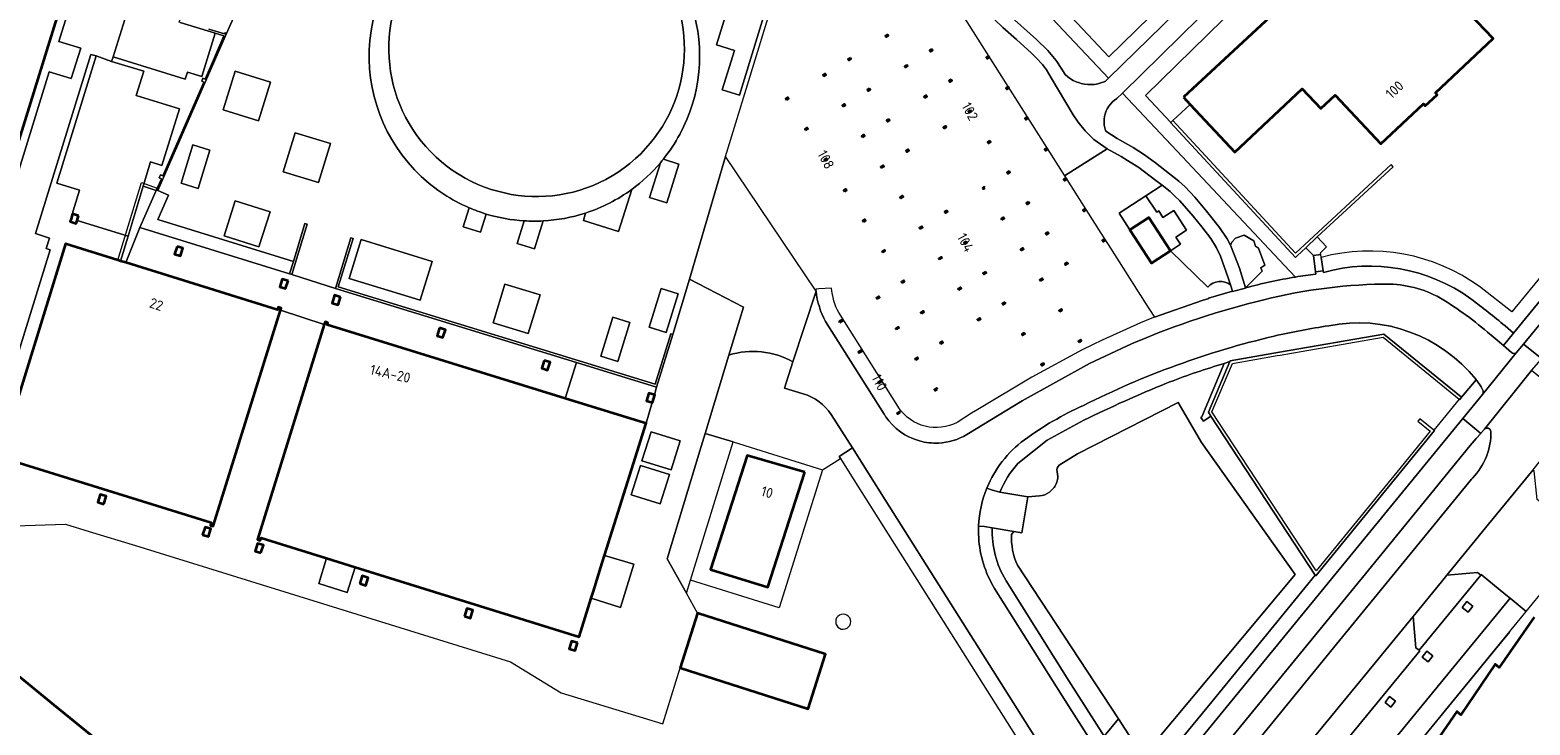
# Model space of a CAD drawing. Extents: x 150256 to 156914, y 461459 to 469481.
# Tile 214 of 256: x 154434 to 154634, y 463502 to 463594. Entities that reach past the tile are written whole.
import ezdxf
from ezdxf.enums import TextEntityAlignment as Align

# ---------------------------------------------------------------- set-up
doc = ezdxf.new("R2010")
doc.units = 0
doc.header["$LTSCALE"] = 0.75
for name, color, linetype, lineweight in [('B-RO-GR-BEPLANTING_CULTUUR_HEESTERS-GV', 251, 'CONTINUOUS', 18), ('B-RO-GR-BEPLANTING_CULTUUR_VASTE PLANTENVAK-GV', 251, 'CONTINUOUS', 18), ('B-RO-GR-GROENVOORZIENING-GV', 251, 'CONTINUOUS', 18), ('B-RO-GR-HAAG-GV', 251, 'CONTINUOUS', 13), ('B-RO-IE-TERREINAFSCHEIDING_KUNSTMATIG_HEKWERK-G', 251, 'IE-TERREINAFSCHEIDING-KUNSTMATIG', 18), ('B-RO-IE-TERREINAFSCHEIDING_KUNSTMATIG_MUUR-G', 251, 'IE-TERREINAFSCHEIDING-KUNSTMATIG-DICHT', 18), ('B-RO-IE-TERREINAFSCHEIDING_KUNSTMATIG_MUUR-GV', 251, 'CONTINUOUS', 18), ('B-RO-OG-BEBOUWING-GV', 6, 'CONTINUOUS', 35), ('B-RO-OG-BEBOUWING-T18', 1, 'CONTINUOUS', 18), ('B-RO-OG-TERREIN_CULTUURSCHEIDING-GV', 251, 'CONTINUOUS', 18), ('B-RO-OG-TERREIN_ONBEGROEID-GV', 251, 'CONTINUOUS', 18), ('B-RO-VH-VERHARDING_ASFALT-GV', 251, 'CONTINUOUS', 18), ('B-RO-VH-VERHARDING_BEDRIJFSVLOERPLAAT-GV', 251, 'CONTINUOUS', 18), ('B-RO-VH-VERHARDING_BETON-GV', 251, 'CONTINUOUS', 18), ('B-RO-VH-VERHARDING_BETONSTRAATSTEEN-GV', 251, 'CONTINUOUS', 18), ('B-RO-VH-VERHARDING_HALFVERHARDING_SCHELP-GV', 251, 'CONTINUOUS', 18), ('B-RO-VH-VERHARDING_STRAATBAKSTEEN-GV', 251, 'CONTINUOUS', 18), ('B-RO-VH-VERHARDING_TEGEL-GV', 251, 'CONTINUOUS', 18)]:
    doc.layers.add(name, color=color, linetype=linetype, lineweight=lineweight)
doc.styles.add('NLCS-ISO-M200-T18', font='NLCS-ISO.ttf', dxfattribs={"height": 360})
doc.linetypes.add('IE-TERREINAFSCHEIDING-KUNSTMATIG', pattern='A,4,[82,NLCS.SHX,S=0.75,R=90,X=0,Y=0],4,-2', length=10)
doc.linetypes.add('IE-TERREINAFSCHEIDING-KUNSTMATIG-DICHT', pattern='A,8,-1,[82,NLCS.SHX,S=0.75,R=90,X=0,Y=0],-1', length=10)

msp = doc.modelspace()

# ---------------------------------------------------------------- linework, layer by layer
at = {"layer": 'B-RO-GR-BEPLANTING_CULTUUR_HEESTERS-GV'}
for points in [[(154626.852, 463559.987, 0.2256996), (154605.815, 463563.879)], [(154606.109, 463561.886, -0.2284113), (154625.678, 463558.367)], [(154625.678, 463558.367, -0.019411), (154630.218, 463554.769)]]:
    msp.add_lwpolyline(points, format="xyb", dxfattribs=at)
for points in [[(154605.815, 463563.879), (154606.065, 463562.083), (154606.109, 463561.886)], [(154630.218, 463554.769), (154631.339, 463553.809), (154638.903, 463563.079), (154638.341, 463563.795), (154638.333, 463563.788), (154637.625, 463564.557), (154631.112, 463556.637), (154626.852, 463559.987)]]:
    msp.add_lwpolyline(points, dxfattribs=at)
at = {"layer": 'B-RO-GR-BEPLANTING_CULTUUR_VASTE PLANTENVAK-GV'}
for points in [[(154542.11, 463516.432, 1.0006155), (154542.644, 463514.505)], [(154542.644, 463514.505, 1.0003486), (154542.11, 463516.432)]]:
    msp.add_lwpolyline(points, format="xyb", dxfattribs=at)
at = {"layer": 'B-RO-GR-GROENVOORZIENING-GV'}
for points in [[(154590.794, 463559.926), (154585.821, 463564.755), (154583.303, 463563.115), (154580.416, 463567.548), (154578.993, 463569.733), (154582.553, 463572.062), (154584.702, 463573.468), (154583.878, 463574.109), (154581.635, 463575.807), (154580.132, 463576.759), (154579.289, 463577.292), (154577.407, 463578.29), (154571.766, 463574.715), (154576.591, 463567.101), (154577.375, 463565.864), (154577.548, 463565.591), (154581.84, 463558.818), (154581.862, 463558.782)], [(154581.862, 463558.782), (154582.366, 463557.988), (154583.681, 463555.913), (154590.018, 463558.156), (154590.03, 463558.138), (154590.898, 463558.423), (154590.875, 463558.459), (154594.041, 463559.399), (154593.778, 463560.214)], [(154627.48, 463541.059), (154627.064, 463540.555), (154627.01, 463540.489), (154627.005, 463540.483), (154626.403, 463539.813), (154625.61, 463538.87), (154612.483, 463522.79), (154602.669, 463510.808), (154593.506, 463499.597), (154587.507, 463492.271), (154585.596, 463489.879), (154585.108, 463489.293)], [(154590.534, 463491.324), (154597.654, 463500.008), (154607.453, 463511.987), (154617.249, 463523.956), (154625.787, 463534.389), (154625.924, 463534.563)], [(154565.01, 463527.465), (154562.145, 463527.956)], [(154564.731, 463527.052), (154565.01, 463527.465)], [(154563.946, 463520.984), (154563.991, 463520.901), (154572.313, 463507.633), (154577.009, 463500.276), (154578.921, 463502.57), (154565.517, 463522.992)]]:
    msp.add_lwpolyline(points, dxfattribs=at)
for points in [[(154593.778, 463560.214, 0.4061991), (154590.794, 463559.926)], [(154628.347, 463540.759, 0.6111641), (154627.48, 463541.059)], [(154625.924, 463534.563, 0.1961415), (154628.347, 463540.759)], [(154562.145, 463527.956, 0.1402718), (154563.946, 463520.984)], [(154565.517, 463522.992, -0.1266236), (154564.731, 463527.052)]]:
    msp.add_lwpolyline(points, format="xyb", dxfattribs=at)
for points in [[(154618.012, 463516.173), (154618.361, 463512.001), (154618.813, 463511.674), (154627.008, 463521.65), (154626.578, 463522.015), (154622.491, 463521.634), (154621.782, 463520.778)], [(154625.334, 463516.757), (154625.946, 463517.548), (154625.156, 463518.16), (154624.543, 463517.37)], [(154620.009, 463510.152), (154620.621, 463510.942), (154619.831, 463511.555), (154619.218, 463510.765)], [(154615.085, 463504.108), (154615.698, 463504.898), (154614.908, 463505.511), (154614.295, 463504.72)]]:
    msp.add_lwpolyline(points, close=True, dxfattribs=at)
at = {"layer": 'B-RO-GR-HAAG-GV'}
for points in [[(154627.48, 463541.059), (154627.064, 463540.555), (154627.01, 463540.489), (154627.005, 463540.483), (154626.403, 463539.813), (154625.61, 463538.87), (154612.483, 463522.79), (154602.669, 463510.808), (154593.506, 463499.597), (154587.507, 463492.271), (154585.596, 463489.879), (154585.108, 463489.293)], [(154590.534, 463491.324), (154597.654, 463500.008), (154607.453, 463511.987), (154617.249, 463523.956), (154625.787, 463534.389), (154625.924, 463534.563)]]:
    msp.add_lwpolyline(points, dxfattribs=at)
for points in [[(154628.347, 463540.759, 0.6111641), (154627.48, 463541.059)], [(154625.924, 463534.563, 0.1961415), (154628.347, 463540.759)]]:
    msp.add_lwpolyline(points, format="xyb", dxfattribs=at)
msp.add_lwpolyline([(154627.008, 463521.65), (154626.578, 463522.015), (154622.491, 463521.634), (154621.782, 463520.778), (154618.012, 463516.173), (154618.361, 463512.001), (154618.813, 463511.674)], close=True, dxfattribs=at)
at = {"layer": 'B-RO-IE-TERREINAFSCHEIDING_KUNSTMATIG_HEKWERK-G'}
for points in [[(154556.47, 463598.851), (154571.766, 463574.715)], [(154588.428, 463584.21), (154586.131, 463582.053)], [(154446.104, 463563.506), (154447.146, 463566.996), (154449.25, 463573.805), (154451.311, 463573.078)], [(154571.766, 463574.715), (154576.591, 463567.101)], [(154576.591, 463567.101), (154577.375, 463565.864)], [(154577.375, 463565.864), (154577.548, 463565.591)], [(154577.548, 463565.591), (154581.84, 463558.818), (154581.862, 463558.782)], [(154522.111, 463521.01), (154527.757, 463539.359)], [(154527.757, 463539.359), (154539.646, 463535.634)], [(154539.646, 463535.634), (154533.897, 463517.316), (154522.111, 463521.01)], [(154429.731, 463528.102), (154439.148, 463528.447)], [(154439.148, 463528.447), (154442.312, 463527.459)], [(154448.464, 463525.602), (154498.207, 463510.151), (154504.948, 463506.016), (154518.418, 463501.893), (154520.715, 463509.341)], [(154521.584, 463519.273), (154522.111, 463521.01)], [(154523.032, 463516.596), (154521.584, 463519.273)]]:
    msp.add_lwpolyline(points, dxfattribs=at)
at = {"layer": 'B-RO-IE-TERREINAFSCHEIDING_KUNSTMATIG_MUUR-G'}
for points in [[(154523.345, 463538.176), (154524.046, 463540.485)], [(154571.425, 463441.427), (154571.564, 463441.597), (154571.716, 463441.783), (154571.864, 463441.965), (154572.013, 463442.147), (154572.165, 463442.333), (154572.324, 463442.526), (154572.482, 463442.72), (154572.64, 463442.913), (154628.951, 463511.763), (154630.862, 463514.073)]]:
    msp.add_lwpolyline(points, dxfattribs=at)
at = {"layer": 'B-RO-IE-TERREINAFSCHEIDING_KUNSTMATIG_MUUR-GV'}
msp.add_lwpolyline([(154454.362, 463595.083), (154459.037, 463593.661), (154460.179, 463593.313), (154457.675, 463587.571), (154457.395, 463587.694), (154457.232, 463587.295), (154457.498, 463587.172), (154452.061, 463574.701), (154451.768, 463574.826), (154451.588, 463574.428), (154451.88, 463574.304), (154451.311, 463573.078), (154451.215, 463572.85), (154451.406, 463572.763), (154460.362, 463593.244), (154460.522, 463593.627), (154460.346, 463593.718), (154460.276, 463593.572), (154458.188, 463594.214)], dxfattribs=at)
for points in [[(154605.298, 463566.596), (154615.369, 463575.925), (154615.087, 463576.2), (154602.427, 463564.425), (154586.131, 463582.053), (154585.857, 463581.8), (154585.837, 463581.781), (154602.405, 463563.86), (154602.647, 463564.06), (154603.775, 463565.147)], [(154469.394, 463563.337), (154468.901, 463561.707), (154469.188, 463561.62), (154471.211, 463568.309), (154470.924, 463568.396)], [(154506.968, 463549.918), (154517.616, 463546.645), (154519.768, 463553.644), (154519.494, 463553.728), (154517.431, 463547.019), (154475.349, 463559.955), (154477.329, 463566.396), (154477.047, 463566.483), (154474.978, 463559.752)], [(154624.134, 463545.046), (154624.212, 463544.987), (154624.462, 463545.291), (154614.144, 463553.693), (154600.285, 463551.268), (154593.758, 463550.138), (154593.715, 463550.037), (154590.858, 463543.307), (154591.18, 463542.785), (154605.033, 463521.666), (154605.101, 463521.562), (154620.85, 463540.854), (154620.776, 463540.915), (154618.902, 463542.427), (154618.658, 463542.135), (154620.285, 463540.787), (154615.841, 463535.338), (154605.151, 463522.231), (154605.087, 463522.329), (154591.303, 463543.346), (154594.052, 463549.765), (154599.964, 463550.828), (154600.373, 463550.878), (154614.064, 463553.262), (154620.785, 463547.785)]]:
    msp.add_lwpolyline(points, close=True, dxfattribs=at)
at = {"layer": 'B-RO-OG-BEBOUWING-GV'}
for points in [[(154426.95, 463559.993), (154443.657, 463613.932)], [(154508.079, 463443.245), (154514.034, 463450.515), (154533.529, 463434.558), (154534.43, 463435.606), (154536.898, 463438.572), (154544.234, 463447.575), (154526.558, 463462.035), (154524.35, 463463.849), (154513.581, 463472.69), (154505.698, 463463.057), (154506.361, 463462.515), (154499.323, 463453.904), (154486.516, 463464.428), (154479.464, 463470.204), (154461.417, 463484.93), (154454.43, 463490.745), (154444.736, 463498.625), (154437.65, 463504.384), (154427.259, 463512.897), (154427.339, 463512.978), (154419.985, 463518.992), (154419.025, 463517.786), (154418.915, 463517.619), (154415.286, 463513.192)], [(154634.082, 463516.081), (154629.431, 463509.364), (154628.915, 463509.822), (154624.36, 463503.118), (154623.819, 463503.554), (154619.209, 463496.864)]]:
    msp.add_lwpolyline(points, dxfattribs=at)
for points in [[(154587.547, 463585.148), (154588.428, 463584.21), (154594.376, 463577.877), (154603.314, 463586.251), (154605.762, 463583.638), (154607.681, 463585.436), (154613.738, 463578.97), (154619.394, 463584.269), (154619.633, 463584.013), (154621.21, 463585.49), (154620.971, 463585.746), (154628.662, 463592.951), (154625.509, 463596.231), (154626.95, 463597.617), (154625.453, 463599.174), (154624.012, 463597.788), (154620.787, 463601.142), (154615.612, 463596.043), (154607.987, 463604.162), (154605.689, 463602.024)], [(154548.285, 463593.491), (154548.006, 463593.317), (154548.085, 463593.19), (154548.364, 463593.363)], [(154554.158, 463591.545), (154553.879, 463591.372), (154553.958, 463591.245), (154554.237, 463591.418)], [(154543.329, 463590.375), (154543.05, 463590.202), (154543.13, 463590.075), (154543.408, 463590.248)], [(154550.838, 463589.432), (154550.56, 463589.259), (154550.639, 463589.132), (154550.918, 463589.305)], [(154561.678, 463590.603), (154561.399, 463590.43), (154561.478, 463590.303), (154561.757, 463590.476)], [(154539.787, 463587.96), (154540.065, 463588.139), (154539.984, 463588.265), (154539.706, 463588.086)], [(154556.715, 463587.486), (154556.436, 463587.313), (154556.515, 463587.185), (154556.794, 463587.358)], [(154534.841, 463584.811), (154535.119, 463584.989), (154535.038, 463585.116), (154534.759, 463584.937)], [(154545.882, 463586.308), (154545.603, 463586.135), (154545.682, 463586.007), (154545.961, 463586.181)], [(154553.203, 463585.064), (154553.482, 463585.243), (154553.4, 463585.369), (154553.122, 463585.19)], [(154564.279, 463586.51), (154564, 463586.337), (154564.079, 463586.209), (154564.358, 463586.383)], [(154542.37, 463583.912), (154542.648, 463584.091), (154542.567, 463584.217), (154542.289, 463584.038)], [(154559.286, 463583.425), (154559.008, 463583.252), (154559.087, 463583.125), (154559.366, 463583.298)], [(154537.393, 463580.771), (154537.671, 463580.949), (154537.589, 463581.076), (154537.311, 463580.897)], [(154548.451, 463582.251), (154548.172, 463582.078), (154548.251, 463581.95), (154548.53, 463582.123)], [(154555.769, 463581.021), (154556.047, 463581.2), (154555.966, 463581.326), (154555.688, 463581.147)], [(154566.807, 463582.498), (154566.528, 463582.325), (154566.608, 463582.198), (154566.886, 463582.371)], [(154544.92, 463579.85), (154545.198, 463580.029), (154545.117, 463580.155), (154544.839, 463579.976)], [(154561.851, 463579.374), (154561.572, 463579.2), (154561.651, 463579.073), (154561.93, 463579.246)], [(154539.968, 463576.699), (154540.246, 463576.878), (154540.165, 463577.004), (154539.887, 463576.825)], [(154551.087, 463578.08), (154551.014, 463578.198), (154550.735, 463578.025), (154550.809, 463577.906), (154550.814, 463577.897), (154551.093, 463578.071)], [(154569.415, 463578.395), (154569.136, 463578.222), (154569.216, 463578.095), (154569.494, 463578.268)], [(154547.474, 463575.789), (154547.752, 463575.967), (154547.671, 463576.094), (154547.393, 463575.915)], [(154564.418, 463575.317), (154564.139, 463575.144), (154564.218, 463575.017), (154564.497, 463575.19)], [(154542.531, 463572.625), (154542.809, 463572.804), (154542.728, 463572.93), (154542.45, 463572.751)], [(154561.179, 463573.095), (154561.098, 463573.221), (154560.899, 463573.093), (154560.98, 463572.967)], [(154571.94, 463574.393), (154571.661, 463574.22), (154571.74, 463574.092), (154572.019, 463574.265)], [(154550.036, 463571.727), (154550.314, 463571.906), (154550.233, 463572.032), (154549.955, 463571.853)], [(154566.978, 463571.265), (154566.699, 463571.092), (154566.779, 463570.964), (154567.057, 463571.138)], [(154440.877, 463569.408), (154440.089, 463569.653), (154439.891, 463569.017), (154439.769, 463568.627), (154440.557, 463568.381), (154440.68, 463568.776)], [(154545.071, 463568.599), (154545.349, 463568.778), (154545.268, 463568.904), (154544.99, 463568.725)], [(154556.149, 463570.084), (154555.87, 463569.911), (154555.949, 463569.784), (154556.228, 463569.957)], [(154563.449, 463568.862), (154563.727, 463569.041), (154563.646, 463569.167), (154563.367, 463568.989)], [(154574.504, 463570.324), (154574.226, 463570.15), (154574.305, 463570.023), (154574.584, 463570.196)], [(154585.821, 463564.755), (154582.934, 463569.188), (154580.416, 463567.548), (154583.303, 463563.115)], [(154552.606, 463567.675), (154552.884, 463567.854), (154552.803, 463567.98), (154552.525, 463567.801)], [(154569.544, 463567.201), (154569.265, 463567.028), (154569.344, 463566.9), (154569.623, 463567.074)], [(154446.104, 463563.506), (154439.154, 463565.663), (154430.378, 463537.387), (154458.505, 463528.656), (154458.386, 463528.274), (154458.768, 463528.156), (154467.678, 463556.865), (154467.759, 463557.126), (154467.396, 463557.251), (154467.295, 463556.928), (154447.151, 463563.181), (154446.467, 463563.393)], [(154453.954, 463565.339), (154453.634, 463564.312), (154454.422, 463564.067), (154454.742, 463565.094)], [(154547.641, 463564.55), (154547.919, 463564.729), (154547.838, 463564.855), (154547.56, 463564.676)], [(154558.711, 463565.991), (154558.432, 463565.818), (154558.511, 463565.691), (154558.79, 463565.864)], [(154566.018, 463564.807), (154566.296, 463564.986), (154566.215, 463565.112), (154565.937, 463564.933)], [(154577.08, 463566.284), (154576.801, 463566.111), (154576.88, 463565.983), (154577.159, 463566.156)], [(154555.171, 463563.618), (154555.449, 463563.797), (154555.368, 463563.923), (154555.089, 463563.744)], [(154572.103, 463563.191), (154571.824, 463563.018), (154571.903, 463562.891), (154572.182, 463563.064)], [(154468.688, 463560.754), (154467.9, 463560.999), (154467.58, 463559.973), (154468.368, 463559.728)], [(154561.253, 463561.968), (154560.974, 463561.795), (154561.054, 463561.668), (154561.332, 463561.841)], [(154568.575, 463560.748), (154568.853, 463560.927), (154568.772, 463561.053), (154568.494, 463560.874)], [(154475.642, 463558.59), (154474.854, 463558.836), (154474.534, 463557.809), (154475.322, 463557.564)], [(154550.207, 463560.493), (154550.485, 463560.672), (154550.404, 463560.798), (154550.126, 463560.62)], [(154557.738, 463559.564), (154558.016, 463559.743), (154557.935, 463559.869), (154557.657, 463559.69)], [(154546.897, 463558.381), (154547.176, 463558.56), (154547.094, 463558.686), (154546.816, 463558.507)], [(154563.816, 463557.907), (154563.538, 463557.734), (154563.617, 463557.607), (154563.896, 463557.78)], [(154571.138, 463556.683), (154571.417, 463556.862), (154571.335, 463556.988), (154571.057, 463556.81)], [(154508.93, 463518.58), (154509.228, 463519.535), (154510.403, 463523.31), (154510.706, 463524.284), (154514.53, 463536.47), (154516.212, 463541.83), (154516.199, 463541.834), (154515.956, 463541.913), (154515.949, 463541.89), (154505.485, 463545.123), (154473.876, 463554.893), (154473.978, 463555.198), (154473.611, 463555.322), (154473.493, 463554.96), (154464.621, 463526.372), (154465.003, 463526.254), (154465.114, 463526.612), (154473.804, 463523.908), (154477.605, 463522.725), (154507.34, 463513.471)], [(154541.951, 463555.232), (154542.229, 463555.411), (154542.148, 463555.537), (154541.87, 463555.358)], [(154552.779, 463556.441), (154553.058, 463556.62), (154552.976, 463556.746), (154552.698, 463556.567)], [(154560.3, 463555.51), (154560.578, 463555.689), (154560.497, 463555.815), (154560.219, 463555.636)], [(154488.786, 463554.501), (154488.466, 463553.474), (154489.254, 463553.229), (154489.574, 463554.255)], [(154549.462, 463554.32), (154549.74, 463554.499), (154549.659, 463554.625), (154549.381, 463554.446)], [(154566.388, 463553.84), (154566.109, 463553.667), (154566.188, 463553.539), (154566.467, 463553.712)], [(154573.701, 463552.623), (154573.979, 463552.802), (154573.898, 463552.928), (154573.62, 463552.749)], [(154544.51, 463551.177), (154544.788, 463551.356), (154544.707, 463551.482), (154544.429, 463551.303)], [(154555.334, 463552.387), (154555.612, 463552.566), (154555.53, 463552.692), (154555.252, 463552.513)], [(154502.679, 463550.177), (154502.36, 463549.151), (154503.148, 463548.906), (154503.467, 463549.932)], [(154552.021, 463550.267), (154552.299, 463550.445), (154552.218, 463550.572), (154551.94, 463550.393)], [(154568.753, 463549.501), (154569.024, 463549.669), (154569.023, 463549.671), (154568.944, 463549.797), (154568.666, 463549.624), (154568.745, 463549.496)], [(154547.081, 463547.123), (154547.359, 463547.301), (154547.278, 463547.428), (154546.999, 463547.249)], [(154517.017, 463544.59), (154517.053, 463544.579), (154517.373, 463545.606), (154517.318, 463545.623), (154516.585, 463545.851), (154516.265, 463544.824)], [(154554.864, 463546.388), (154554.783, 463546.514), (154554.504, 463546.335), (154554.586, 463546.209)], [(154549.917, 463543.247), (154549.836, 463543.374), (154549.558, 463543.195), (154549.639, 463543.069)], [(154537.272, 463535.34), (154529.612, 463537.546), (154524.772, 463522.397), (154532.38, 463520.044)], [(154444.229, 463531.104), (154444.549, 463532.13), (154443.761, 463532.375), (154443.441, 463531.349)], [(154457.35, 463527.021), (154458.138, 463526.776), (154458.458, 463527.802), (154457.67, 463528.048)], [(154465.095, 463524.611), (154465.415, 463525.638), (154464.627, 463525.883), (154464.307, 463524.856)], [(154478.207, 463520.531), (154478.995, 463520.286), (154479.314, 463521.313), (154478.526, 463521.558)], [(154492.111, 463516.205), (154492.899, 463515.96), (154493.218, 463516.986), (154492.43, 463517.231)], [(154520.715, 463509.341), (154537.716, 463503.909), (154540.032, 463511.174), (154523.032, 463516.596)], [(154507.121, 463512.66), (154506.334, 463512.905), (154506.014, 463511.879), (154506.802, 463511.634)]]:
    msp.add_lwpolyline(points, close=True, dxfattribs=at)
at = {"layer": 'B-RO-OG-TERREIN_CULTUURSCHEIDING-GV'}
for points in [[(154560.435, 463605.946), (154577.591, 463587.68), (154595.449, 463605.161), (154595.519, 463605.231), (154593.868, 463606.412), (154577.651, 463590.537), (154562.277, 463606.906)], [(154571.766, 463574.715), (154577.407, 463578.29), (154575.664, 463579.555), (154574.481, 463580.699), (154573.57, 463581.822), (154572.885, 463582.825), (154569.99, 463587.75), (154569.342, 463588.774), (154568.82, 463589.499), (154568.006, 463590.394), (154567.35, 463591.013), (154565.36, 463592.82), (154563.566, 463594.426), (154562.454, 463595.47), (154561.399, 463596.578), (154560.027, 463598.219), (154559.483, 463598.938), (154558.451, 463600.447), (154557.502, 463602.007), (154556.564, 463603.618), (154553.428, 463603.566), (154553.701, 463603.118), (154556.308, 463598.753), (154556.47, 463598.851)], [(154527.147, 463597.273), (154525.557, 463592.109), (154527.944, 463591.374), (154526.33, 463586.131), (154528.597, 463585.432), (154531.802, 463595.84)], [(154461.694, 463588.632), (154460.092, 463583.491), (154464.759, 463582.037), (154466.36, 463587.178)], [(154456.073, 463578.835), (154454.493, 463573.723), (154456.741, 463573.028), (154458.321, 463578.14)], [(154468.061, 463575.246), (154472.741, 463573.828), (154474.307, 463578.998), (154469.626, 463580.416)], [(154460.213, 463566.725), (154464.829, 463565.272), (154466.297, 463569.934), (154461.681, 463571.388)], [(154478.378, 463566.236), (154476.789, 463561.084), (154486.223, 463558.173), (154487.813, 463563.324)], [(154495.915, 463555.189), (154500.584, 463553.768), (154502.145, 463558.895), (154497.477, 463560.317)], [(154516.628, 463554.591), (154518.895, 463553.896), (154520.472, 463559.044), (154518.205, 463559.739)], [(154510.216, 463550.764), (154512.485, 463550.064), (154514.078, 463555.23), (154511.809, 463555.929)], [(154524.046, 463540.485), (154523.345, 463538.176), (154519.004, 463523.826), (154521.584, 463519.273), (154522.111, 463521.01), (154527.757, 463539.359)]]:
    msp.add_lwpolyline(points, close=True, dxfattribs=at)
for points in [[(154565.131, 463595.447), (154568.033, 463592.813), (154569.553, 463591.383), (154570.629, 463590.05), (154571.314, 463589.031), (154571.854, 463588.155), (154572.186, 463587.868), (154572.542, 463587.613), (154572.921, 463587.39), (154573.318, 463587.204), (154573.73, 463587.054), (154573.98, 463586.983), (154574.409, 463586.894), (154574.845, 463586.845), (154575.284, 463586.836), (154575.722, 463586.866), (154576.155, 463586.936), (154576.58, 463587.046), (154576.993, 463587.193), (154577.173, 463587.271), (154577.591, 463587.68), (154560.435, 463605.946)], [(154599.013, 463601.596), (154597.296, 463603.281), (154579.437, 463585.714), (154587.378, 463577.259), (154600.959, 463562.8), (154602.396, 463561.26)], [(154605.09, 463561.656), (154605.053, 463561.956), (154604.783, 463564.117), (154603.775, 463565.147), (154602.647, 463564.06), (154602.405, 463563.86), (154585.837, 463581.781), (154585.857, 463581.8), (154582.511, 463585.363), (154599.013, 463601.596)], [(154602.396, 463561.26), (154600.959, 463562.8), (154587.378, 463577.259), (154579.437, 463585.714), (154578.713, 463585.001), (154578.4, 463584.782), (154578.111, 463584.532), (154577.851, 463584.254), (154577.621, 463583.949), (154577.424, 463583.622), (154577.284, 463583.33), (154577.154, 463582.971), (154577.062, 463582.601), (154577.009, 463582.223), (154576.996, 463581.842), (154577.023, 463581.461), (154577.089, 463581.085), (154577.195, 463580.719), (154577.221, 463580.646), (154578.743, 463579.663), (154580.854, 463578.463), (154582.379, 463577.511), (154583.815, 463576.432), (154586.934, 463574.02), (154587.762, 463573.269), (154589.069, 463571.875), (154590.616, 463570.02), (154592.302, 463567.862), (154593.323, 463566.338), (154593.785, 463565.497), (154593.98, 463565.905), (154594.456, 463566.41), (154595.596, 463566.81), (154596.896, 463566.062), (154597.106, 463565.381), (154597.513, 463565.1), (154598.333, 463562.84), (154597.814, 463562.48), (154597.98, 463562.05), (154595.773, 463559.824)], [(154518.112, 463576.444), (154516.688, 463571.822), (154518.959, 463571.138), (154520.545, 463576.257), (154518.507, 463576.925)], [(154508.184, 463569.773), (154507.895, 463568.785), (154512.558, 463567.309), (154514.3, 463572.902)], [(154492.715, 463570.47), (154491.945, 463567.93), (154494.231, 463567.227), (154494.992, 463569.638)], [(154500.049, 463568.73), (154499.115, 463565.714), (154501.413, 463565.006), (154502.545, 463568.721)], [(154527.201, 463550.895), (154524.046, 463540.485)], [(154537.082, 463545.752), (154534.575, 463546.485), (154535.705, 463550.004)], [(154571.051, 463536.266), (154573.494, 463537.758), (154586.832, 463544.61), (154589.933, 463539.286), (154602.368, 463521.764), (154583.891, 463499.578), (154581.964, 463497.808), (154579.777, 463495.942), (154581.616, 463493.062), (154591.31, 463504.818), (154605.033, 463521.666), (154591.18, 463542.785), (154590.18, 463542.134), (154589.855, 463542.62), (154589.968, 463542.697), (154592.94, 463549.783), (154592.49, 463549.632)], [(154524.046, 463540.485), (154527.757, 463539.359), (154539.646, 463535.634), (154542.019, 463537.133), (154541.825, 463537.441), (154543.601, 463538.563), (154540.787, 463542.994)], [(154574.318, 463542.251), (154569.432, 463539.586), (154565.576, 463536.47)], [(154570.862, 463534.775), (154570.756, 463535.397)], [(154569.747, 463532.669), (154570.362, 463533.283)], [(154563.151, 463532.67), (154566.895, 463532.08), (154568.442, 463532.209)]]:
    msp.add_lwpolyline(points, dxfattribs=at)
for points in [[(154518.507, 463576.925, -0.0067839), (154518.112, 463576.444)], [(154514.3, 463572.902, -0.0787732), (154508.184, 463569.773)], [(154494.992, 463569.638, -0.0272777), (154492.715, 463570.47)], [(154502.545, 463568.721, -0.0284451), (154500.049, 463568.73)], [(154595.773, 463559.824, -0.0241679), (154602.396, 463561.26)], [(154602.396, 463561.26, -0.0112642), (154605.09, 463561.656)], [(154535.705, 463550.004, 0.2049548), (154527.201, 463550.895)], [(154592.49, 463549.632, 0.0235442), (154585.278, 463547.144)], [(154585.278, 463547.144, 0.0172317), (154574.318, 463542.251)], [(154540.787, 463542.994, 0.1700441), (154537.082, 463545.752)], [(154565.576, 463536.47, 0.0865844), (154563.151, 463532.67)], [(154570.756, 463535.397, -0.2453521), (154571.051, 463536.266)], [(154570.362, 463533.283, 0.1555469), (154570.862, 463534.775)], [(154568.442, 463532.209, 0.1410302), (154569.747, 463532.669)]]:
    msp.add_lwpolyline(points, format="xyb", dxfattribs=at)
at = {"layer": 'B-RO-OG-TERREIN_ONBEGROEID-GV'}
msp.add_lwpolyline([(154593.778, 463560.214), (154593.479, 463561.14), (154592.442, 463564.019), (154591.931, 463565.131), (154591.157, 463566.391), (154589.965, 463567.933), (154588.825, 463569.348), (154587.067, 463571.386), (154586.412, 463572.027), (154585.757, 463572.646), (154584.702, 463573.468), (154582.553, 463572.062), (154583.986, 463569.872), (154584.261, 463570.051), (154584.816, 463569.194), (154586.251, 463570.124), (154587.945, 463567.489), (154586.52, 463566.566), (154587.138, 463565.612), (154585.821, 463564.755), (154590.794, 463559.926)], dxfattribs=at)
msp.add_lwpolyline([(154590.794, 463559.926, -0.4061991), (154593.778, 463560.214)], format="xyb", dxfattribs=at)
at = {"layer": 'B-RO-VH-VERHARDING_ASFALT-GV'}
for points in [[(154486.356, 463574.634, -0.489648), (154489.649, 463609.163)], [(154522.328, 463597.144, -0.2017544), (154520.687, 463580.218)], [(154520.687, 463580.218, -0.0450867), (154518.507, 463576.925)], [(154518.112, 463576.444, -0.0592874), (154514.3, 463572.902)], [(154492.715, 463570.47, -0.0871372), (154486.356, 463574.634)], [(154500.049, 463568.73, -0.0589108), (154494.992, 463569.638)], [(154508.184, 463569.773, -0.0656136), (154502.545, 463568.721)], [(154540.048, 463555.344, -0.0975347), (154538.768, 463559.367)], [(154613.989, 463560.331, 0.0606675), (154597.161, 463557.98)], [(154621.194, 463558.714, 0.1264562), (154613.989, 463560.331)], [(154597.161, 463557.98, 0.040851), (154579.979, 463552.098)], [(154627.904, 463553.938, 0.0470291), (154621.194, 463558.714)], [(154606.817, 463554.801, -0.2802047), (154626.371, 463547.636)], [(154574.249, 463544.205, -0.058442), (154599.587, 463553.42)], [(154599.587, 463553.42, -0.0164406), (154606.817, 463554.801)], [(154527.201, 463550.895, -0.2049548), (154535.705, 463550.004)], [(154631.688, 463551.188, -0.3739619), (154631.081, 463551.223)], [(154537.082, 463545.752, -0.1700441), (154540.787, 463542.994)], [(154627.297, 463546.159, -0.2758557), (154627.24, 463545.655)], [(154548.01, 463542.725, -0.0157145), (154547.793, 463543.067)], [(154566.429, 463539.627, -0.0519359), (154574.249, 463544.205)], [(154552.507, 463539.483, -0.17962), (154548.019, 463542.711)], [(154627.48, 463541.059, -0.6111641), (154628.347, 463540.759)], [(154555.034, 463539.211, -0.0806878), (154552.507, 463539.483)], [(154558.783, 463540.341, -0.1285469), (154555.034, 463539.211)], [(154561.443, 463533.231, -0.1380965), (154566.429, 463539.627)], [(154628.347, 463540.759, -0.1961415), (154625.924, 463534.563)], [(154571.051, 463536.266, 0.2453521), (154570.756, 463535.397)], [(154560.347, 463528.182, -0.0871097), (154561.443, 463533.231)], [(154570.862, 463534.775, -0.1555469), (154570.362, 463533.283)], [(154569.747, 463532.669, -0.1410302), (154568.442, 463532.209)], [(154560.362, 463526.687, -0.0242553), (154560.347, 463528.182)], [(154564.731, 463527.052, 0.1266236), (154565.517, 463522.992)], [(154562.471, 463519.88, -0.1209054), (154560.362, 463526.687)]]:
    msp.add_lwpolyline(points, format="xyb", dxfattribs=at)
for points in [[(154463.249, 463599.809), (154460.522, 463593.627), (154460.362, 463593.244), (154451.406, 463572.763), (154452.81, 463572.143), (154451.388, 463568.924), (154469.394, 463563.337), (154470.924, 463568.396), (154471.211, 463568.309), (154469.188, 463561.62), (154474.978, 463559.752), (154477.047, 463566.483), (154477.329, 463566.396), (154475.349, 463559.955), (154517.431, 463547.019), (154519.494, 463553.728), (154519.768, 463553.644), (154521.972, 463560.972), (154526.74, 463577.279), (154536.188, 463608.076)], [(154442.047, 463604.705), (154438.261, 463592.571), (154441.18, 463591.653), (154439.915, 463587.636), (154436.998, 463588.532), (154427.755, 463558.623)], [(154430, 463541.948), (154437.098, 463564.874), (154436.605, 463565.043), (154437.035, 463566.445), (154435.182, 463567.041), (154442.529, 463590.846), (154443.234, 463590.65), (154445.273, 463589.919), (154445.459, 463590.501), (154448.796, 463601.196)], [(154458.188, 463594.214), (154460.276, 463593.572), (154460.346, 463593.718), (154460.522, 463593.627), (154463.249, 463599.809)], [(154518.507, 463576.925), (154520.545, 463576.257), (154518.959, 463571.138), (154516.688, 463571.822), (154518.112, 463576.444)], [(154535.705, 463550.004), (154538.768, 463559.367), (154526.74, 463577.279), (154521.972, 463560.972), (154529.129, 463557.259), (154527.201, 463550.895)], [(154514.3, 463572.902), (154512.558, 463567.309), (154507.895, 463568.785), (154508.184, 463569.773)], [(154494.992, 463569.638), (154494.231, 463567.227), (154491.945, 463567.93), (154492.715, 463570.47)], [(154502.545, 463568.721), (154501.413, 463565.006), (154499.115, 463565.714), (154500.049, 463568.73)], [(154538.768, 463559.367), (154535.705, 463550.004), (154534.575, 463546.485), (154537.082, 463545.752)], [(154547.793, 463543.067), (154540.048, 463555.344)], [(154631.081, 463551.223), (154630.001, 463552.169), (154628.66, 463553.302), (154627.904, 463553.938)], [(154579.979, 463552.098), (154575.081, 463549.766), (154566.131, 463544.82), (154558.783, 463540.341)], [(154627.24, 463545.655), (154631.688, 463551.188)], [(154635.863, 463547.122), (154633.735, 463548.865), (154627.48, 463541.059)], [(154626.371, 463547.636), (154626.385, 463547.619), (154626.474, 463547.51), (154627.037, 463546.667), (154627.297, 463546.159)], [(154540.787, 463542.994), (154543.601, 463538.563), (154547.963, 463531.654), (154556.679, 463517.826), (154566.538, 463502.211), (154576.422, 463486.55), (154577.273, 463485.201)], [(154565.517, 463522.992), (154578.921, 463502.57), (154581.964, 463497.808), (154583.891, 463499.578), (154602.368, 463521.764), (154589.933, 463539.286), (154586.832, 463544.61), (154573.494, 463537.758), (154571.051, 463536.266)], [(154548.019, 463542.711), (154548.01, 463542.725)], [(154583.566, 463482.791), (154587.852, 463479.309), (154592.966, 463485.557), (154593.158, 463485.813), (154602.147, 463496.793), (154611.97, 463508.784), (154618.012, 463516.173), (154621.782, 463520.778), (154622.491, 463521.634), (154628.047, 463528.433), (154633.934, 463535.658), (154634.085, 463535.832), (154635.255, 463537.277), (154636.775, 463539.149)], [(154570.756, 463535.397), (154570.862, 463534.775)], [(154570.362, 463533.283), (154569.747, 463532.669)], [(154625.924, 463534.563), (154625.787, 463534.389), (154617.249, 463523.956), (154607.453, 463511.987), (154597.654, 463500.008), (154590.534, 463491.324)], [(154568.442, 463532.209), (154566.895, 463532.08), (154566.087, 463527.284), (154565.01, 463527.465)], [(154565.01, 463527.465), (154564.731, 463527.052)], [(154581.281, 463490.458), (154580.463, 463491.553), (154578.218, 463494.944), (154575.554, 463499.154), (154571.46, 463505.621), (154562.471, 463519.88)]]:
    msp.add_lwpolyline(points, dxfattribs=at)
for points in [[(154527.147, 463597.273), (154531.802, 463595.84), (154528.597, 463585.432), (154526.33, 463586.131), (154527.944, 463591.374), (154525.557, 463592.109)], [(154461.694, 463588.632), (154466.36, 463587.178), (154464.759, 463582.037), (154460.092, 463583.491)], [(154456.073, 463578.835), (154458.321, 463578.14), (154456.741, 463573.028), (154454.493, 463573.723)], [(154468.061, 463575.246), (154469.626, 463580.416), (154474.307, 463578.998), (154472.741, 463573.828)], [(154460.213, 463566.725), (154461.681, 463571.388), (154466.297, 463569.934), (154464.829, 463565.272)], [(154478.378, 463566.236), (154487.813, 463563.324), (154486.223, 463558.173), (154476.789, 463561.084)], [(154495.915, 463555.189), (154497.477, 463560.317), (154502.145, 463558.895), (154500.584, 463553.768)], [(154516.628, 463554.591), (154518.205, 463559.739), (154520.472, 463559.044), (154518.895, 463553.896)], [(154510.216, 463550.764), (154511.809, 463555.929), (154514.078, 463555.23), (154512.485, 463550.064)], [(154635.067, 463550.434), (154632.669, 463552.351), (154631.688, 463551.188), (154627.24, 463545.655), (154624.615, 463542.473), (154624.603, 463542.459), (154627.005, 463540.483), (154627.01, 463540.489), (154627.064, 463540.555), (154627.48, 463541.059), (154633.735, 463548.865), (154634.695, 463549.964), (154634.98, 463550.327)]]:
    msp.add_lwpolyline(points, close=True, dxfattribs=at)
at = {"layer": 'B-RO-VH-VERHARDING_BEDRIJFSVLOERPLAAT-GV'}
for points in [[(154489.649, 463609.163, 0.489648), (154486.356, 463574.634)], [(154487.651, 463577.881, -0.3995263), (154487.271, 463604.868)], [(154517.315, 463603.396, -0.3897631), (154514.81, 463576.998)], [(154520.687, 463580.218, 0.2017544), (154522.328, 463597.144)], [(154518.507, 463576.925, 0.0450867), (154520.687, 463580.218)], [(154514.81, 463576.998, -0.4027019), (154487.651, 463577.881)], [(154518.112, 463576.444, 0.0067839), (154518.507, 463576.925)], [(154514.3, 463572.902, 0.0592874), (154518.112, 463576.444)], [(154486.356, 463574.634, 0.0871372), (154492.715, 463570.47)], [(154508.184, 463569.773, 0.0787732), (154514.3, 463572.902)], [(154492.715, 463570.47, 0.0272777), (154494.992, 463569.638)], [(154494.992, 463569.638, 0.0589108), (154500.049, 463568.73)], [(154502.545, 463568.721, 0.0656136), (154508.184, 463569.773)], [(154500.049, 463568.73, 0.0284451), (154502.545, 463568.721)]]:
    msp.add_lwpolyline(points, format="xyb", dxfattribs=at)
for points in [[(154451.406, 463572.763), (154451.215, 463572.85), (154451.176, 463572.76), (154449.041, 463567.844), (154468.901, 463561.707), (154469.394, 463563.337), (154451.388, 463568.924), (154452.81, 463572.143)], [(154519.527, 463535.631), (154520.718, 463539.485), (154516.874, 463540.704), (154515.646, 463536.83)], [(154514.252, 463532.34), (154518.096, 463531.144), (154519.315, 463535.008), (154515.46, 463536.225)], [(154473.804, 463523.908), (154472.762, 463520.543), (154476.558, 463519.329), (154477.605, 463522.725)], [(154510.706, 463524.284), (154510.403, 463523.31), (154509.228, 463519.535), (154508.93, 463518.58), (154512.805, 463517.368), (154514.578, 463523.1)]]:
    msp.add_lwpolyline(points, close=True, dxfattribs=at)
at = {"layer": 'B-RO-VH-VERHARDING_BETON-GV'}
for points in [[(154459.037, 463593.661), (154454.362, 463595.083), (154454.247, 463595.118), (154454.395, 463595.613), (154452.493, 463596.203), (154452.698, 463596.868), (154454.593, 463596.274), (154456.361, 463602.019), (154454.47, 463602.596), (154454.161, 463601.635), (154450.347, 463602.811), (154449.756, 463600.903), (154448.796, 463601.196), (154445.459, 463590.501), (154455.046, 463587.543), (154455.342, 463588.502), (154457.253, 463587.924)], [(154449.451, 463573.347), (154450.45, 463576.556), (154451.952, 463576.074), (154454.303, 463583.592), (154448.551, 463585.377), (154449.558, 463588.616), (154445.273, 463589.919), (154443.234, 463590.65), (154438.006, 463573.742), (154441.032, 463572.802), (154439.854, 463569.028), (154439.891, 463569.017), (154440.089, 463569.653), (154440.877, 463569.408), (154440.68, 463568.776), (154447.463, 463566.71)], [(154605.053, 463561.956), (154606.065, 463562.083), (154605.815, 463563.879), (154605.762, 463564.253), (154604.783, 463564.117)]]:
    msp.add_lwpolyline(points, close=True, dxfattribs=at)
at = {"layer": 'B-RO-VH-VERHARDING_BETONSTRAATSTEEN-GV'}
for points in [[(154443.657, 463613.932), (154426.95, 463559.993)], [(154427.755, 463558.623), (154436.998, 463588.532), (154439.915, 463587.636), (154441.18, 463591.653), (154438.261, 463592.571), (154442.047, 463604.705)], [(154631.688, 463551.188), (154632.669, 463552.351), (154654.669, 463579.203), (154654.925, 463579.56), (154655.972, 463581.322), (154656.749, 463583.024), (154658.154, 463585.531), (154659.619, 463587.95), (154661.443, 463590.368), (154663.499, 463593.141), (154663.617, 463593.265), (154662.32, 463594.818), (154661.742, 463595.51), (154662.342, 463594.682)], [(154665.417, 463590.779), (154665.973, 463591.461), (154666.505, 463592.003), (154664.361, 463594.047), (154663.617, 463593.265), (154663.499, 463593.141), (154661.443, 463590.368), (154659.619, 463587.95), (154658.154, 463585.531), (154656.749, 463583.024), (154655.972, 463581.322), (154654.925, 463579.56), (154654.669, 463579.203), (154632.669, 463552.351), (154635.067, 463550.434), (154655.211, 463575.086)], [(154430.378, 463537.387), (154439.154, 463565.663), (154446.104, 463563.506), (154446.467, 463563.393), (154447.463, 463566.71), (154440.68, 463568.776), (154440.557, 463568.381), (154439.769, 463568.627), (154439.891, 463569.017), (154439.854, 463569.028), (154441.032, 463572.802), (154438.006, 463573.742), (154443.234, 463590.65), (154442.529, 463590.846), (154435.182, 463567.041), (154437.035, 463566.445), (154436.605, 463565.043), (154437.098, 463564.874), (154430, 463541.948)], [(154652.794, 463580.059), (154652.007, 463579.097), (154651.386, 463578.338), (154644.859, 463570.361), (154640.319, 463564.813), (154639.906, 463565.208), (154639.808, 463565.119), (154638.341, 463563.795), (154638.903, 463563.079), (154631.339, 463553.809), (154630.001, 463552.169), (154631.081, 463551.223)], [(154429.731, 463528.102), (154439.148, 463528.447), (154442.312, 463527.459), (154448.464, 463525.602), (154498.207, 463510.151), (154504.948, 463506.016), (154518.418, 463501.893), (154520.715, 463509.341), (154523.032, 463516.596), (154521.584, 463519.273), (154519.004, 463523.826), (154523.345, 463538.176), (154524.046, 463540.485), (154527.201, 463550.895), (154529.129, 463557.259), (154521.972, 463560.972), (154519.768, 463553.644), (154517.616, 463546.645), (154517.318, 463545.623), (154517.373, 463545.606), (154517.053, 463544.579), (154517.017, 463544.59), (154516.212, 463541.83), (154514.53, 463536.47), (154510.706, 463524.284), (154514.578, 463523.1), (154512.805, 463517.368), (154508.93, 463518.58), (154507.34, 463513.471), (154477.605, 463522.725)], [(154606.109, 463561.886), (154606.065, 463562.083), (154605.053, 463561.956), (154605.09, 463561.656)], [(154540.841, 463559.795), (154539.124, 463559.684), (154538.738, 463559.659)], [(154595.773, 463559.824), (154595.784, 463559.788), (154594.055, 463559.357), (154594.041, 463559.399), (154590.875, 463558.459), (154590.898, 463558.423), (154590.03, 463558.138), (154590.018, 463558.156), (154583.681, 463555.913), (154583.116, 463555.694), (154581.854, 463555.163), (154576.737, 463552.872), (154575.48, 463552.27), (154574.077, 463551.582), (154567.395, 463547.977), (154560.238, 463543.685), (154559.4, 463543.162), (154557.509, 463541.943)], [(154477.605, 463522.725), (154476.558, 463519.329), (154472.762, 463520.543), (154473.804, 463523.908), (154465.114, 463526.612), (154465.003, 463526.254), (154464.621, 463526.372), (154473.493, 463554.96), (154467.678, 463556.865), (154458.768, 463528.156), (154458.386, 463528.274), (154458.505, 463528.656), (154430.378, 463537.387), (154427.937, 463534.396), (154427.761, 463534.223), (154428.355, 463534.05), (154426.685, 463528.343), (154427.708, 463528.15)], [(154540.048, 463555.344), (154547.793, 463543.067)], [(154549.751, 463543.893), (154549.617, 463544.088), (154541.789, 463556.559)], [(154627.904, 463553.938), (154628.66, 463553.302), (154630.001, 463552.169), (154631.339, 463553.809), (154630.218, 463554.769)], [(154558.783, 463540.341), (154566.131, 463544.82), (154575.081, 463549.766), (154579.979, 463552.098)], [(154627.297, 463546.159), (154627.037, 463546.667), (154626.474, 463547.51), (154626.385, 463547.619), (154624.462, 463545.291), (154624.212, 463544.987), (154624.134, 463545.046), (154620.776, 463540.915), (154620.85, 463540.854), (154605.101, 463521.562), (154605.033, 463521.666), (154591.31, 463504.818), (154581.616, 463493.062), (154580.463, 463491.553), (154581.281, 463490.458)], [(154583.198, 463491.865), (154624.603, 463542.459), (154624.615, 463542.473), (154627.24, 463545.655)], [(154548.01, 463542.725), (154548.019, 463542.711)], [(154562.145, 463527.956), (154565.01, 463527.465), (154566.087, 463527.284), (154566.895, 463532.08), (154563.151, 463532.67), (154562.197, 463532.955), (154561.443, 463533.231)], [(154560.347, 463528.182), (154561.144, 463528.123), (154562.145, 463527.956)]]:
    msp.add_lwpolyline(points, dxfattribs=at)
for points in [[(154445.459, 463590.501), (154445.273, 463589.919), (154449.558, 463588.616), (154448.551, 463585.377), (154454.303, 463583.592), (154451.952, 463576.074), (154450.45, 463576.556), (154449.451, 463573.347), (154451.176, 463572.76), (154451.215, 463572.85), (154451.311, 463573.078), (154451.88, 463574.304), (154451.588, 463574.428), (154451.768, 463574.826), (154452.061, 463574.701), (154457.498, 463587.172), (154457.232, 463587.295), (154457.395, 463587.694), (154457.675, 463587.571), (154460.179, 463593.313), (154459.037, 463593.661), (154457.253, 463587.924), (154455.342, 463588.502), (154455.046, 463587.543)], [(154604.783, 463564.117), (154605.762, 463564.253), (154605.728, 463564.501), (154606.539, 463565.292), (154605.298, 463566.596), (154603.775, 463565.147)], [(154541.951, 463555.232), (154541.87, 463555.358), (154542.148, 463555.537), (154542.229, 463555.411)], [(154544.51, 463551.177), (154544.429, 463551.303), (154544.707, 463551.482), (154544.788, 463551.356)], [(154506.968, 463549.918), (154505.485, 463545.123), (154515.949, 463541.89), (154515.956, 463541.913), (154516.199, 463541.834), (154516.212, 463541.83), (154517.017, 463544.59), (154516.265, 463544.824), (154516.585, 463545.851), (154517.318, 463545.623), (154517.616, 463546.645)], [(154547.081, 463547.123), (154546.999, 463547.249), (154547.278, 463547.428), (154547.359, 463547.301)], [(154549.639, 463543.069), (154549.558, 463543.195), (154549.836, 463543.374), (154549.917, 463543.247)], [(154624.603, 463542.459), (154583.198, 463491.865), (154583.192, 463491.824), (154585.596, 463489.879), (154587.507, 463492.271), (154593.506, 463499.597), (154602.669, 463510.808), (154612.483, 463522.79), (154625.61, 463538.87), (154626.403, 463539.813), (154627.005, 463540.483)], [(154519.527, 463535.631), (154515.646, 463536.83), (154516.874, 463540.704), (154520.718, 463539.485)], [(154514.252, 463532.34), (154515.46, 463536.225), (154519.315, 463535.008), (154518.096, 463531.144)], [(154630.881, 463518.608), (154633.039, 463516.845), (154640.842, 463526.396), (154638.669, 463528.171), (154634.929, 463531.214), (154634.857, 463531.28), (154634.913, 463531.362), (154634.504, 463531.689), (154634.109, 463535.528), (154633.934, 463535.658), (154628.047, 463528.433), (154622.491, 463521.634), (154626.578, 463522.015), (154627.008, 463521.65), (154627.072, 463521.727), (154630.339, 463519.052)], [(154443.441, 463531.349), (154443.761, 463532.375), (154444.549, 463532.13), (154444.229, 463531.104)], [(154458.138, 463526.776), (154457.35, 463527.021), (154457.67, 463528.048), (154458.458, 463527.802)], [(154464.307, 463524.856), (154464.627, 463525.883), (154465.415, 463525.638), (154465.095, 463524.611)], [(154478.995, 463520.286), (154478.207, 463520.531), (154478.526, 463521.558), (154479.314, 463521.313)], [(154492.899, 463515.96), (154492.111, 463516.205), (154492.43, 463517.231), (154493.218, 463516.986)], [(154633.039, 463516.845), (154630.881, 463518.608), (154601.612, 463482.864), (154594.355, 463473.991), (154596.558, 463472.191)], [(154618.813, 463511.674), (154618.361, 463512.001), (154618.012, 463516.173), (154611.97, 463508.784), (154602.147, 463496.793), (154593.158, 463485.813), (154597.355, 463486.321), (154597.796, 463485.972), (154597.872, 463485.905), (154618.892, 463511.615)], [(154506.014, 463511.879), (154506.334, 463512.905), (154507.121, 463512.66), (154506.802, 463511.634)], [(154579.777, 463495.942), (154581.964, 463497.808), (154578.921, 463502.57), (154577.009, 463500.276), (154576.657, 463499.854), (154575.554, 463499.154), (154578.218, 463494.944)]]:
    msp.add_lwpolyline(points, close=True, dxfattribs=at)
for points in [[(154602.396, 463561.26, 0.0241679), (154595.773, 463559.824)], [(154605.09, 463561.656, 0.0112642), (154602.396, 463561.26)], [(154625.678, 463558.367, 0.2284113), (154606.109, 463561.886)], [(154538.738, 463559.659, 0.0067778), (154538.768, 463559.367)], [(154538.768, 463559.367, 0.0975347), (154540.048, 463555.344)], [(154541.789, 463556.559, -0.1108008), (154540.841, 463559.795)], [(154597.161, 463557.98, -0.0606675), (154613.989, 463560.331)], [(154613.989, 463560.331, -0.1264562), (154621.194, 463558.714)], [(154579.979, 463552.098, -0.040851), (154597.161, 463557.98)], [(154621.194, 463558.714, -0.0470291), (154627.904, 463553.938)], [(154630.218, 463554.769, 0.019411), (154625.678, 463558.367)], [(154631.081, 463551.223, 0.3739619), (154631.688, 463551.188)], [(154627.24, 463545.655, 0.2758557), (154627.297, 463546.159)], [(154547.793, 463543.067, 0.0157145), (154548.01, 463542.725)], [(154557.509, 463541.943, -0.3797222), (154549.751, 463543.893)], [(154548.019, 463542.711, 0.17962), (154552.507, 463539.483)], [(154552.507, 463539.483, 0.0806878), (154555.034, 463539.211)], [(154555.034, 463539.211, 0.1285469), (154558.783, 463540.341)], [(154561.443, 463533.231, 0.0871097), (154560.347, 463528.182)]]:
    msp.add_lwpolyline(points, format="xyb", dxfattribs=at)
at = {"layer": 'B-RO-VH-VERHARDING_HALFVERHARDING_SCHELP-GV'}
for points in [[(154487.271, 463604.868, 0.3995263), (154487.651, 463577.881)], [(154514.81, 463576.998, 0.3897631), (154517.315, 463603.396)], [(154487.651, 463577.881, 0.4027019), (154514.81, 463576.998)]]:
    msp.add_lwpolyline(points, format="xyb", dxfattribs=at)
at = {"layer": 'B-RO-VH-VERHARDING_STRAATBAKSTEEN-GV'}
for points in [[(154449.451, 463573.347), (154447.463, 463566.71), (154446.467, 463563.393), (154447.151, 463563.181), (154449.041, 463567.844), (154451.176, 463572.76)], [(154467.678, 463556.865), (154473.493, 463554.96), (154473.611, 463555.322), (154473.978, 463555.198), (154473.876, 463554.893), (154505.485, 463545.123), (154506.968, 463549.918), (154474.978, 463559.752), (154469.188, 463561.62), (154468.901, 463561.707), (154449.041, 463567.844), (154447.151, 463563.181), (154467.295, 463556.928), (154467.396, 463557.251), (154467.759, 463557.126)], [(154454.742, 463565.094), (154454.422, 463564.067), (154453.634, 463564.312), (154453.954, 463565.339)], [(154467.9, 463560.999), (154468.688, 463560.754), (154468.368, 463559.728), (154467.58, 463559.973)], [(154474.854, 463558.836), (154475.642, 463558.59), (154475.322, 463557.564), (154474.534, 463557.809)], [(154489.574, 463554.255), (154489.254, 463553.229), (154488.466, 463553.474), (154488.786, 463554.501)], [(154503.467, 463549.932), (154503.148, 463548.906), (154502.36, 463549.151), (154502.679, 463550.177)]]:
    msp.add_lwpolyline(points, close=True, dxfattribs=at)
at = {"layer": 'B-RO-VH-VERHARDING_TEGEL-GV'}
for points in [[(154595.449, 463605.161), (154577.591, 463587.68), (154577.173, 463587.271), (154576.993, 463587.193), (154576.58, 463587.046), (154576.155, 463586.936), (154575.722, 463586.866), (154575.284, 463586.836), (154574.845, 463586.845), (154574.409, 463586.894), (154573.98, 463586.983), (154573.73, 463587.054), (154573.318, 463587.204), (154572.921, 463587.39), (154572.542, 463587.613), (154572.186, 463587.868), (154571.854, 463588.155), (154571.314, 463589.031), (154570.629, 463590.05), (154569.553, 463591.383), (154568.033, 463592.813), (154565.131, 463595.447)], [(154563.566, 463594.426), (154565.36, 463592.82), (154567.35, 463591.013), (154568.006, 463590.394), (154568.82, 463589.499), (154569.342, 463588.774), (154569.99, 463587.75), (154572.885, 463582.825), (154573.57, 463581.822), (154574.481, 463580.699), (154575.664, 463579.555), (154577.407, 463578.29), (154579.289, 463577.292), (154580.132, 463576.759), (154581.635, 463575.807), (154583.878, 463574.109), (154584.702, 463573.468), (154585.757, 463572.646), (154586.412, 463572.027), (154587.067, 463571.386), (154588.825, 463569.348), (154589.965, 463567.933), (154591.157, 463566.391), (154591.931, 463565.131), (154592.442, 463564.019), (154593.479, 463561.14), (154593.778, 463560.214), (154594.041, 463559.399), (154594.055, 463559.357), (154595.784, 463559.788), (154595.773, 463559.824), (154594.978, 463562.428), (154594.689, 463563.25), (154593.785, 463565.497), (154593.323, 463566.338), (154592.302, 463567.862), (154590.616, 463570.02), (154589.069, 463571.875), (154587.762, 463573.269), (154586.934, 463574.02), (154583.815, 463576.432), (154582.379, 463577.511), (154580.854, 463578.463), (154578.743, 463579.663), (154577.221, 463580.646), (154577.195, 463580.719), (154577.089, 463581.085), (154577.023, 463581.461), (154576.996, 463581.842), (154577.009, 463582.223), (154577.062, 463582.601), (154577.154, 463582.971), (154577.284, 463583.33), (154577.424, 463583.622), (154577.621, 463583.949), (154577.851, 463584.254), (154578.111, 463584.532), (154578.4, 463584.782), (154578.713, 463585.001), (154579.437, 463585.714), (154597.296, 463603.281)], [(154592.49, 463549.632), (154592.94, 463549.783), (154593.715, 463550.037), (154593.758, 463550.138), (154600.285, 463551.268), (154614.144, 463553.693), (154624.462, 463545.291), (154626.385, 463547.619), (154626.371, 463547.636)], [(154565.576, 463536.47), (154569.432, 463539.586), (154574.318, 463542.251)], [(154561.443, 463533.231), (154562.197, 463532.955), (154563.151, 463532.67)], [(154562.145, 463527.956), (154561.144, 463528.123), (154560.347, 463528.182)], [(154562.471, 463519.88), (154571.46, 463505.621), (154575.554, 463499.154), (154576.657, 463499.854), (154577.009, 463500.276), (154572.313, 463507.633), (154563.991, 463520.901), (154563.946, 463520.984)]]:
    msp.add_lwpolyline(points, dxfattribs=at)
for points in [[(154585.821, 463564.755), (154587.138, 463565.612), (154586.52, 463566.566), (154587.945, 463567.489), (154586.251, 463570.124), (154584.816, 463569.194), (154584.261, 463570.051), (154583.986, 463569.872), (154582.553, 463572.062), (154578.993, 463569.733), (154580.416, 463567.548), (154582.934, 463569.188)], [(154593.785, 463565.497), (154594.689, 463563.25), (154594.978, 463562.428), (154595.773, 463559.824), (154597.98, 463562.05), (154597.814, 463562.48), (154598.333, 463562.84), (154597.513, 463565.1), (154597.106, 463565.381), (154596.896, 463566.062), (154595.596, 463566.81), (154594.456, 463566.41), (154593.98, 463565.905)], [(154592.94, 463549.783), (154589.968, 463542.697), (154589.855, 463542.62), (154590.18, 463542.134), (154591.18, 463542.785), (154590.858, 463543.307), (154593.715, 463550.037)], [(154574.976, 463484.909), (154576.422, 463486.55), (154566.538, 463502.211), (154556.679, 463517.826), (154547.963, 463531.654), (154543.601, 463538.563), (154541.825, 463537.441), (154542.019, 463537.133), (154543.263, 463535.165), (154546.984, 463529.275), (154555.122, 463516.367), (154566.265, 463498.7)], [(154597.796, 463485.972), (154590.548, 463477.105), (154594.355, 463473.991), (154601.612, 463482.864), (154630.881, 463518.608), (154630.339, 463519.052), (154627.072, 463521.727), (154627.008, 463521.65), (154618.813, 463511.674), (154618.892, 463511.615), (154597.872, 463485.905)], [(154625.334, 463516.757), (154624.543, 463517.37), (154625.156, 463518.16), (154625.946, 463517.548)], [(154620.009, 463510.152), (154619.218, 463510.765), (154619.831, 463511.555), (154620.621, 463510.942)], [(154615.085, 463504.108), (154614.295, 463504.72), (154614.908, 463505.511), (154615.698, 463504.898)]]:
    msp.add_lwpolyline(points, close=True, dxfattribs=at)
for points in [[(154626.371, 463547.636, 0.2802047), (154606.817, 463554.801)], [(154599.587, 463553.42, 0.058442), (154574.249, 463544.205)], [(154606.817, 463554.801, 0.0164406), (154599.587, 463553.42)], [(154585.278, 463547.144, -0.0235442), (154592.49, 463549.632)], [(154574.318, 463542.251, -0.0172317), (154585.278, 463547.144)], [(154574.249, 463544.205, 0.0519359), (154566.429, 463539.627)], [(154566.429, 463539.627, 0.1380965), (154561.443, 463533.231)], [(154563.151, 463532.67, -0.0865844), (154565.576, 463536.47)], [(154560.347, 463528.182, 0.0242553), (154560.362, 463526.687)], [(154563.946, 463520.984, -0.1402718), (154562.145, 463527.956)], [(154560.362, 463526.687, 0.1209054), (154562.471, 463519.88)]]:
    msp.add_lwpolyline(points, format="xyb", dxfattribs=at)

# ---------------------------------------------------------------- texts
at = {"layer": 'B-RO-OG-BEBOUWING-T18', "style": 'NLCS-ISO-M200-T18'}
for s, rotation, p in [('100', 43.1, (154615.567, 463586.165)), ('102', 298.3, (154559.199, 463583.269)), ('108', 298.3, (154540.084, 463576.864)), ('104', 298.3, (154558.618, 463565.836)), ('22', 341.3, (154451.215, 463557.632)), ('14A-20', 347.3, (154482.262, 463548.418)), ('110', 298.3, (154547.183, 463547.277)), ('10', 343.8, (154532.278, 463532.673))]:
    msp.add_text(s, height=1.35, rotation=rotation, dxfattribs=at).set_placement(p, align=Align.MIDDLE)

doc.saveas('drawing.dxf')
